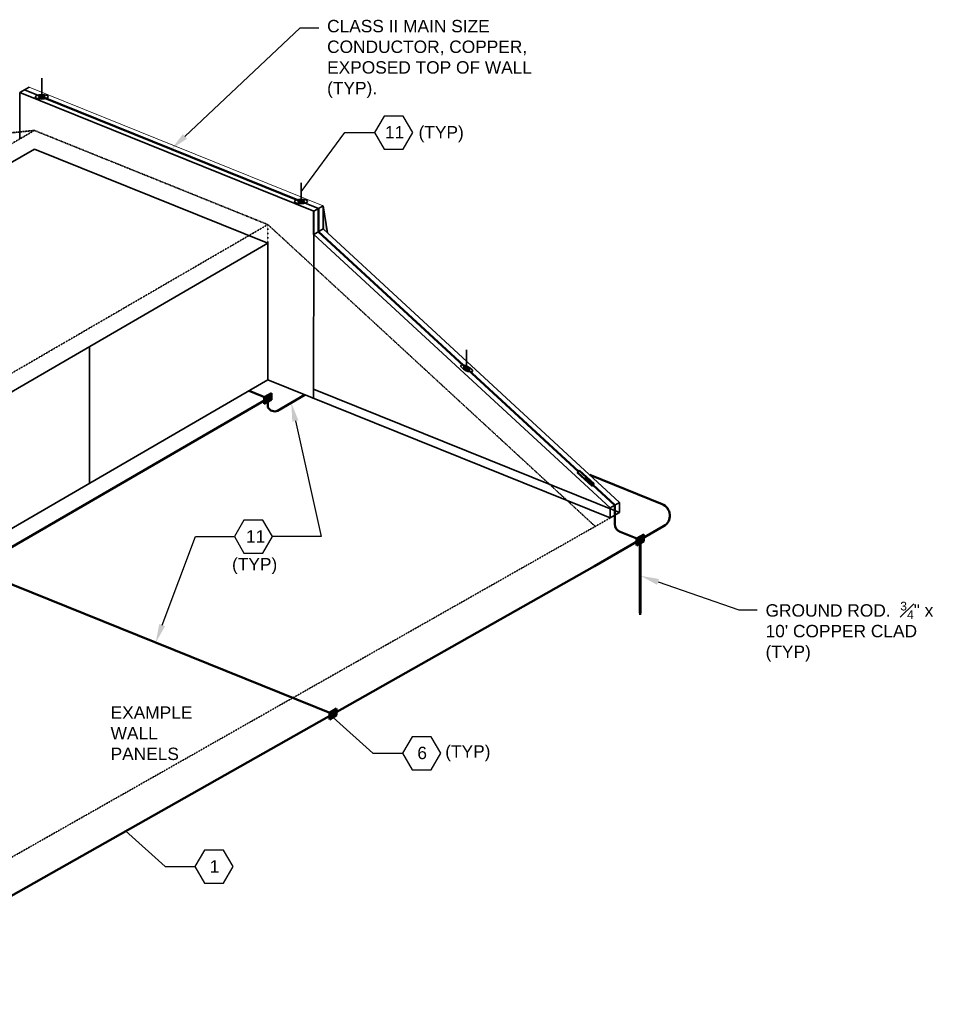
# Model space of a CAD drawing. Header units: inches. Extents: x 0 to 21849, y -2776 to 20143.
# Tile 19 of 47: x 2656 to 3547, y 2566 to 3520. Entities that reach past the tile are written whole.
import ezdxf
from ezdxf import colors
from ezdxf.entities.mleader import LeaderData, LeaderLine
from ezdxf.math import Vec2, Vec3

# ---------------------------------------------------------------- set-up
doc = ezdxf.new("R2010")
doc.units = ezdxf.units.IN
doc.header["$MEASUREMENT"] = 0
doc.linetypes.add('DOT', pattern=[0.25, 0, -0.25])
doc.layers.add('E-ANNO-TEXT', color=7, linetype='Continuous', lineweight=25)
doc.layers.add('E-DETL-GRPH', color=7, linetype='Continuous', lineweight=35)
doc.layers.add('E-LTNG-COND', color=7, linetype='Continuous', lineweight=50, true_color=0x690000)
doc.layers.add('E-LTNG-TERM', color=7, linetype='Continuous', lineweight=35, true_color=0x690000)
doc.styles.add('Annotative', font='arial.ttf')
doc.styles.get("Standard").update_dxf_attribs({"font": 'arial.ttf'})
doc.dimstyles.new('Annotative', dxfattribs={"dimscale": 0, "dimtxt": 0.18, "dimasz": 0.18, "dimexe": 0.18, "dimexo": 0.0625, "dimgap": 0.09, "dimtad": 0, "dimtih": 1, "dimtoh": 1, "dimdec": 4, "dimzin": 0, "dimdsep": 46, "dimtxsty": 'Standard', "dimcen": 0.09, "dimadec": 0, "dimazin": 0, "dimtfac": 1, "dimtdec": 4, "dimtofl": 0, "dimtmove": 0, "dimatfit": 3, "dimfxl": 1, "dimtolj": 1, "dimtzin": 0, "dimarcsym": 0})

msp = doc.modelspace()

# ---------------------------------------------------------------- hatches: boundary and pattern name
at = {"layer": 'E-DETL-GRPH', "lineweight": 40, "transparency": 33554508}
h = msp.add_hatch(color=9, dxfattribs=at)
h.dxf.hatch_style = 1
h.paths.add_polyline_path([(2949.78, 3339.8), (2949.78, 3317.23), (2953.93, 3313.4)])
at = {"layer": 'E-LTNG-COND'}
h = msp.add_hatch(color=0, dxfattribs=at)
h.dxf.hatch_style = 1
h.paths.add_polyline_path([(2899.87, 3151.78), (2899.87, 3158.27), (2892.8, 3154.17), (2892.8, 3147.68)])
h = msp.add_hatch(color=0, dxfattribs=at)
h.dxf.hatch_style = 1
h.paths.add_polyline_path([(3210.26, 3068.43), (3211.88, 3070.19), (3204.83, 3076.7), (3203.2, 3074.94)])
h = msp.add_hatch(color=0, dxfattribs=at)
h.dxf.hatch_style = 1
h.paths.add_polyline_path([(3260.27, 3014.84), (3260.27, 3021.32), (3253.2, 3017.23), (3253.2, 3010.73)])
h = msp.add_hatch(color=0, dxfattribs=at)
h.dxf.hatch_style = 1
h.paths.add_polyline_path([(3257.11, 3016.03), (3256.36, 3016.03), (3256.36, 2946.45), (3257.11, 2946.45)])
h = msp.add_hatch(color=0, dxfattribs=at)
h.dxf.hatch_style = 1
h.paths.add_polyline_path([(3256.74, 2946.45), (3256.36, 2946.45), (3256.74, 2943.4)])
h.paths.add_polyline_path([(3257.11, 2946.45), (3256.74, 2946.45), (3256.74, 2943.4)])
h = msp.add_hatch(color=0, dxfattribs=at)
h.dxf.hatch_style = 1
h.paths.add_polyline_path([(2962.9, 2846.13), (2962.9, 2852.61), (2955.83, 2848.52), (2955.83, 2842.02)])
at = {"layer": 'E-LTNG-TERM'}
h = msp.add_hatch(color=0, dxfattribs=at)
h.dxf.hatch_style = 1
edge = h.paths.add_edge_path()
edge.add_ellipse((2677.32, 3445.25), major_axis=(1.58, 0.02), ratio=0.336663, start_angle=129.00175, end_angle=306.12893, ccw=False)
edge.add_line((2676.32, 3445.66), (2675.32, 3446.06))
edge.add_ellipse((2677.32, 3445.25), major_axis=(3.16, 0.03), ratio=0.336663, start_angle=129.00175, end_angle=309.00175)
edge.add_line((2679.32, 3444.45), (2679.27, 3444.47))
edge.add_arc((2683.58, 3457.94), 14.14, 247.92131, 252.29165, ccw=False)
edge = h.paths.add_edge_path()
edge.add_ellipse((2677.32, 3445.25), major_axis=(3.16, 0.03), ratio=0.336663, start_angle=309.16297, end_angle=449.79804)
edge.add_line((2677.32, 3446.32), (2677.32, 3445.78))
edge.add_ellipse((2677.32, 3445.25), major_axis=(1.58, 0.02), ratio=0.336663, start_angle=309.00175, end_angle=449.79804, ccw=False)
edge.add_line((2678.32, 3444.85), (2679.27, 3444.47))
edge.add_arc((2683.58, 3457.94), 14.14, 252.29165, 252.52473)
edge = h.paths.add_edge_path()
edge.add_ellipse((2677.32, 3445.25), major_axis=(3.16, 0.03), ratio=0.336663, start_angle=89.79804, end_angle=129.00175)
edge.add_line((2675.32, 3446.06), (2676.32, 3445.66))
edge.add_ellipse((2677.32, 3445.25), major_axis=(1.58, 0.02), ratio=0.336663, start_angle=89.79804, end_angle=129.00175, ccw=False)
edge.add_line((2677.32, 3445.78), (2677.32, 3446.32))
h = msp.add_hatch(color=0, dxfattribs=at)
h.dxf.hatch_style = 1
edge = h.paths.add_edge_path()
edge.add_ellipse((2677.32, 3445.25), major_axis=(1.58, 0.02), ratio=0.336663, start_angle=141.5787, end_angle=296.42479)
edge.add_line((2678.03, 3444.78), (2676.08, 3445.57))
edge = h.paths.add_edge_path()
edge.add_ellipse((2677.32, 3445.25), major_axis=(1.58, 0.02), ratio=0.336663, start_angle=89.79804, end_angle=141.5787)
edge.add_line((2676.08, 3445.57), (2678.03, 3444.78))
edge.add_ellipse((2677.32, 3445.25), major_axis=(1.58, 0.02), ratio=0.336663, start_angle=296.42479, end_angle=337.76542)
edge.add_arc((2679.17, 3453.91), 8.85, 257.97563, 267.55172, ccw=False)
edge.add_line((2677.32, 3445.25), (2677.32, 3445.78))
edge = h.paths.add_edge_path()
edge.add_ellipse((2677.32, 3445.25), major_axis=(1.58, 0.02), ratio=0.336663, start_angle=337.76542, end_angle=449.79804)
edge.add_line((2677.32, 3445.78), (2677.32, 3445.25))
edge.add_arc((2679.17, 3453.91), 8.85, 257.97563, 267.55172)
h = msp.add_hatch(color=0, dxfattribs=at)
h.dxf.hatch_style = 1
edge = h.paths.add_edge_path()
edge.add_ellipse((2677.32, 3445.25), major_axis=(1.58, 0.02), ratio=0.336663, start_angle=306.12893, end_angle=309.00175, ccw=False)
edge.add_arc((2683.58, 3457.94), 14.14, 247.92131, 252.29165)
edge.add_line((2679.27, 3444.47), (2678.32, 3444.85))
h = msp.add_hatch(color=0, dxfattribs=at)
h.dxf.hatch_style = 1
edge = h.paths.add_edge_path()
edge.add_ellipse((2928.47, 3343.92), major_axis=(3.16, 0.03), ratio=0.336663, start_angle=89.79804, end_angle=129.00175)
edge.add_line((2926.47, 3344.72), (2927.47, 3344.32))
edge.add_ellipse((2928.47, 3343.92), major_axis=(1.58, 0.02), ratio=0.336663, start_angle=89.79804, end_angle=129.00175, ccw=False)
edge.add_line((2928.47, 3344.45), (2928.47, 3344.98))
edge = h.paths.add_edge_path()
edge.add_ellipse((2928.47, 3343.92), major_axis=(3.16, 0.03), ratio=0.336663, start_angle=129.00175, end_angle=166.14227)
edge.add_arc((2927.87, 3356.93), 13.03, 259.06246, 265.70156)
edge.add_ellipse((2928.47, 3343.92), major_axis=(1.58, 0.02), ratio=0.336663, start_angle=129.00175, end_angle=175.76496, ccw=False)
edge.add_line((2927.47, 3344.32), (2926.47, 3344.72))
edge = h.paths.add_edge_path()
edge.add_ellipse((2928.47, 3343.92), major_axis=(3.16, 0.03), ratio=0.336663, start_angle=309.00175, end_angle=449.79804)
edge.add_line((2928.47, 3344.98), (2928.47, 3344.45))
edge.add_ellipse((2928.47, 3343.92), major_axis=(1.58, 0.02), ratio=0.336663, start_angle=309.00175, end_angle=449.79804, ccw=False)
edge.add_line((2929.47, 3343.51), (2930.47, 3343.11))
edge = h.paths.add_edge_path()
edge.add_ellipse((2928.47, 3343.92), major_axis=(1.58, 0.02), ratio=0.336663, start_angle=175.76496, end_angle=309.00175, ccw=False)
edge.add_arc((2927.87, 3356.93), 13.03, 259.06246, 265.70156, ccw=False)
edge.add_ellipse((2928.47, 3343.92), major_axis=(3.16, 0.03), ratio=0.336663, start_angle=166.14227, end_angle=309.00175)
edge.add_line((2930.47, 3343.11), (2929.47, 3343.51))
h = msp.add_hatch(color=0, dxfattribs=at)
h.dxf.hatch_style = 1
edge = h.paths.add_edge_path()
edge.add_ellipse((2928.47, 3343.92), major_axis=(1.58, 0.02), ratio=0.336663, start_angle=89.79804, end_angle=360)
edge.add_ellipse((2928.47, 3343.92), major_axis=(1.58, 0.02), ratio=0.336663, start_angle=0, end_angle=89.79804)
h = msp.add_hatch(color=0, dxfattribs=at)
h.dxf.hatch_style = 1
edge = h.paths.add_edge_path(flags=17)
edge.add_ellipse((3088.75, 3182.17), major_axis=(2.8, -1.46), ratio=0.336663, start_angle=99.9458, end_angle=141.28753)
edge.add_line((3086.87, 3183.9), (3087.8, 3183.03))
edge.add_ellipse((3088.75, 3182.17), major_axis=(1.4, -0.73), ratio=0.336663, start_angle=99.9458, end_angle=141.44313, ccw=False)
edge.add_line((3088.75, 3182.76), (3088.75, 3183.35))
edge = h.paths.add_edge_path()
edge.add_ellipse((3088.75, 3182.17), major_axis=(2.8, -1.46), ratio=0.336663, start_angle=320.97634, end_angle=459.9458)
edge.add_line((3088.75, 3183.35), (3088.75, 3182.76))
edge.add_ellipse((3088.75, 3182.17), major_axis=(1.4, -0.73), ratio=0.336663, start_angle=320.82074, end_angle=459.9458, ccw=False)
edge.add_line((3089.68, 3181.3), (3090.62, 3180.44))
edge = h.paths.add_edge_path()
edge.add_ellipse((3088.75, 3182.17), major_axis=(1.4, -0.73), ratio=0.336663, start_angle=141.44313, end_angle=320.82074, ccw=False)
edge.add_line((3087.8, 3183.03), (3086.87, 3183.9))
edge.add_ellipse((3088.75, 3182.17), major_axis=(2.8, -1.46), ratio=0.336663, start_angle=141.28753, end_angle=320.97634)
edge.add_line((3090.62, 3180.44), (3089.68, 3181.3))
h = msp.add_hatch(color=0, dxfattribs=at)
h.dxf.hatch_style = 1
edge = h.paths.add_edge_path()
edge.add_ellipse((3088.75, 3182.17), major_axis=(1.4, -0.73), ratio=0.336663, start_angle=0, end_angle=360)

# ---------------------------------------------------------------- linework, layer by layer
at = {"layer": 'E-ANNO-TEXT', "color": 0}
for p, q in [((2826.09, 3019.31), (2863.87, 3019.31)), ((2948.04, 3019.31), (2900.79, 3019.31))]:
    msp.add_line(p, q, dxfattribs=at)
for points in [[(3008.87, 3394.57), (3027.33, 3394.57), (3036.56, 3410.55), (3027.33, 3426.54), (3008.87, 3426.54), (2999.64, 3410.55)], [(2873.1, 3003.32), (2891.56, 3003.32), (2900.79, 3019.31), (2891.56, 3035.29), (2873.1, 3035.29), (2863.87, 3019.31)], [(3035.96, 2793.4), (3054.42, 2793.4), (3063.65, 2809.38), (3054.42, 2825.37), (3035.96, 2825.37), (3026.73, 2809.38)], [(2834.94, 2683.56), (2853.4, 2683.56), (2862.63, 2699.55), (2853.4, 2715.54), (2834.94, 2715.54), (2825.71, 2699.55)]]:
    msp.add_lwpolyline(points, close=True, dxfattribs=at)
at = {"layer": 'E-DETL-GRPH', "color": 9}
for p, q in [((2656, 3449.37), (2665.12, 3454.66)), ((2655.98, 3404.4), (2656, 3449.37)), ((2656, 3449.37), (2940.66, 3334.51)), ((1900.52, 2947.92), (2670.26, 3394.63)), ((2670.26, 3394.63), (2896.32, 3303.42)), ((2940.66, 3334.51), (2949.78, 3339.8)), ((2949.78, 3339.8), (2949.78, 3317.23)), ((2949.78, 3339.8), (2953.93, 3313.4)), ((2940.65, 3311.94), (2940.57, 3153.11)), ((2940.65, 3311.94), (3227.72, 3047.1)), ((2940.66, 3311.94), (2949.78, 3317.23)), ((2949.78, 3317.23), (3236.85, 3052.4)), ((2109.99, 2847.09), (2896.32, 3303.42)), ((2896.32, 3303.42), (2896.33, 3170.96)), ((2723.64, 3203.21), (2723.64, 3070.75)), ((2896.33, 3170.96), (3227.72, 3037.25)), ((3227.72, 3047.1), (3236.85, 3052.4)), ((3236.85, 3052.4), (3236.85, 3042.55)), ((3227.72, 3047.1), (3227.72, 3037.25)), ((3227.72, 3037.25), (3236.85, 3042.55))]:
    msp.add_line(p, q, dxfattribs=at)
at = {"layer": 'E-DETL-GRPH', "color": 9, "lineweight": 9}
msp.add_line((2665.12, 3454.66), (2949.78, 3339.8), dxfattribs=at)
at = {"layer": 'E-DETL-GRPH', "color": 9, "linetype": 'DOT', "ltscale": 0.15}
for p, q in [((2670.26, 3412.69), (2348.85, 3379.96)), ((2357.39, 3231.12), (2670.26, 3412.69)), ((2670.26, 3412.69), (2896.32, 3321.47)), ((2583.45, 3139.91), (2896.32, 3321.47)), ((2896.32, 3321.47), (3213.41, 3028.94)), ((2397.06, 2566.14), (3227.72, 3037.25))]:
    msp.add_line(p, q, dxfattribs=at)
at = {"layer": 'E-DETL-GRPH', "color": 9, "lineweight": 40}
msp.add_line((2940.65, 3311.94), (2940.66, 3334.51), dxfattribs=at)
at = {"layer": 'E-DETL-GRPH', "color": 0, "linetype": 'DOT'}
msp.add_line((2896.32, 3321.47), (2896.32, 3303.42), dxfattribs=at)
at = {"layer": 'E-DETL-GRPH', "color": 9, "linetype": 'Continuous'}
for p, q in [((2193.95, 2763.37), (2896.33, 3170.96)), ((2940.58, 3162.09), (3236.85, 3042.55))]:
    msp.add_line(p, q, dxfattribs=at)
at = {"layer": 'E-DETL-GRPH', "color": 0, "linetype": 'ByBlock', "lineweight": -2}
for points in [[(2922.9, 3131.25), (2948.04, 3019.31)], [(2793.97, 2933.46), (2826.09, 3019.31)]]:
    msp.add_lwpolyline(points, dxfattribs=at)
at = {"layer": 'E-DETL-GRPH', "color": 0}
for points in [[(2919.97, 3130.6), (2918.95, 3148.82), (2925.82, 3131.91)], [(2796.78, 2932.41), (2787.67, 2916.6), (2791.16, 2934.51)]]:
    msp.add_solid(points, dxfattribs=at)
at = {"layer": 'E-LTNG-COND', "color": 0}
for p, q in [((2677.32, 3445.25), (2928.47, 3343.92)), ((2945.22, 3337.16), (2945.21, 3314.58)), ((2945.21, 3314.58), (3196.96, 3082.33)), ((2896.33, 3152.96), (2878.03, 3160.34)), ((2899.87, 3158.27), (2892.8, 3154.17)), ((2899.87, 3158.27), (2892.8, 3147.68)), ((2899.87, 3158.27), (2899.87, 3151.78)), ((2205.98, 2752.27), (2896.3, 3153)), ((2892.8, 3154.17), (2892.8, 3147.68)), ((2892.8, 3154.17), (2899.87, 3151.78)), ((2892.8, 3147.68), (2899.87, 3151.78)), ((2896.33, 3152.96), (2896.33, 3144.38)), ((2932.18, 3156.49), (2905.72, 3141.14)), ((3204.83, 3076.7), (3203.2, 3074.94)), ((3208.1, 3078.92), (3277.95, 3050.73)), ((3211.07, 3069.31), (3232.28, 3049.75)), ((3232.28, 3049.75), (3232.28, 3039.9)), ((3232.28, 3039.89), (3232.28, 3031.3)), ((3279.49, 3029.22), (3212.72, 2990.48)), ((3237.28, 3023.88), (3256.75, 3016.03)), ((3260.27, 3021.32), (3253.2, 3017.23)), ((3260.27, 3021.32), (3253.2, 3010.73)), ((3253.2, 3017.23), (3253.2, 3010.73)), ((3253.2, 3017.23), (3260.27, 3014.84)), ((3253.2, 3010.73), (3260.27, 3014.84)), ((3256.36, 3016.03), (3256.36, 2946.45)), ((3256.36, 3016.03), (3257.11, 3016.03)), ((3257.11, 3016.03), (3257.11, 2946.45)), ((3260.27, 3021.33), (3260.27, 3014.84)), ((2494.47, 2584.61), (3212.72, 2990.48)), ((2630.72, 2979.93), (2959.38, 2847.32)), ((3256.36, 2946.45), (3257.11, 2946.45)), ((3256.36, 2946.45), (3256.74, 2943.4)), ((3256.74, 2943.4), (3256.74, 2946.45)), ((3257.11, 2946.45), (3256.74, 2943.4)), ((2962.9, 2852.61), (2955.83, 2848.52)), ((2962.9, 2852.61), (2955.83, 2842.02)), ((2962.9, 2852.62), (2962.9, 2846.13)), ((2955.83, 2848.52), (2955.83, 2842.02)), ((2955.83, 2848.52), (2962.9, 2846.13)), ((2955.83, 2842.02), (2962.9, 2846.13)), ((2958.99, 2847.32), (2959.74, 2847.32))]:
    msp.add_line(p, q, dxfattribs=at)
msp.add_lwpolyline([(3197.77, 3083.21), (3211.88, 3070.19), (3210.26, 3068.43), (3196.14, 3081.45)], close=True, dxfattribs=at)
for centre, radius, start, end in [((2902.82, 3147.98), 7.43, 209.00239, 292.94339), ((3273.46, 3039.6), 12, 300.1278, 68.02633), ((3240.28, 3031.3), 8, 180, 248.02632)]:
    msp.add_arc(centre, radius, start, end, dxfattribs=at)
at = {"layer": 'E-LTNG-TERM', "color": 0}
for p, q in [((2677.32, 3445.25), (2677.32, 3463.31)), ((2677.32, 3445.25), (2660.56, 3452.02)), ((2928.47, 3343.92), (2928.47, 3361.97)), ((2945.22, 3337.16), (2928.47, 3343.92)), ((3088.75, 3182.17), (3088.75, 3200.22))]:
    msp.add_line(p, q, dxfattribs=at)
for centre, major_axis in [((2677.32, 3445.25), (6.32, 0.07)), ((2677.32, 3445.25), (3.16, 0.03)), ((2677.32, 3445.25), (1.58, 0.02)), ((2928.47, 3343.92), (6.32, 0.07)), ((2928.47, 3343.92), (3.16, 0.03)), ((2928.47, 3343.92), (1.58, 0.02)), ((3088.75, 3182.17), (5.61, -2.92)), ((3088.75, 3182.17), (2.8, -1.46)), ((3088.75, 3182.17), (1.4, -0.73))]:
    msp.add_ellipse(centre, major_axis=major_axis, ratio=0.336663, dxfattribs=at)

# ---------------------------------------------------------------- texts
at = {"layer": 'E-ANNO-TEXT', "color": 0, "char_height": 12, "width": 44.2547, "attachment_point": 1, "style": 'Annotative'}
for s, insert in [('(TYP)\\P', (2861.59, 2998.45)), ('(TYP)', (3068.06, 2817.13))]:
    msp.add_mtext(s, dxfattribs=dict(at, insert=insert))
at = {"layer": 'E-ANNO-TEXT', "color": 0, "insert": (2744.02, 2854.78), "char_height": 12, "attachment_point": 1}
msp.add_mtext_dynamic_manual_height_columns('EXAMPLE WALL\\PPANELS', width=59.7923, gutter_width=48, heights=[0], dxfattribs=at)

# ---------------------------------------------------------------- leaders
at = {"layer": 'E-ANNO-TEXT', "color": 0}
for points in [[(2928.47, 3353.37), (2970.71, 3410.55), (2999.64, 3410.55)], [(2959.36, 2844.07), (2997.8, 2809.38), (3026.73, 2809.38)], [(2758.34, 2734.24), (2796.78, 2699.55), (2825.71, 2699.55)]]:
    msp.add_leader(points, dimstyle='Annotative', override={"dimscale": 0, "dimasz": 0.14, "dimgap": 0.09, "dimtad": 0}, dxfattribs=at)
ml = msp.add_multileader_mtext('Standard', dxfattribs=at)
ml.set_content('CLASS II MAIN SIZE CONDUCTOR, COPPER, EXPOSED TOP OF WALL (TYP).')
ml.set_leader_properties()
ml.build(insert=Vec2(0, 0))
ml.multileader.update_dxf_attribs({"text_right_attachment_type": 3, "dogleg_length": 18, "arrow_head_size": 18})
ctx = ml.context
ctx.base_point, ctx.char_height, ctx.arrow_head_size, ctx.landing_gap_size, ctx.plane_origin = Vec3(2945.65, 3511.99), 12, 18, 8, Vec3(2887.28, 3406.09)
ctx.right_attachment = 3
notes = []
notes.append((ctx, [(0, (1, 1, 0), (2927.65, 3511.99), (1, 0), 18, [(0, [(2802.9, 3394.58)], 0, [])])]))
ctx.mtext.insert, ctx.mtext.width, ctx.mtext.flow_direction = Vec3(2953.65, 3519.76), 217.081, 5
ml = msp.add_multileader_mtext('Standard', dxfattribs=at)
ml.set_content('11   (TYP)')
ml.set_leader_properties()
ml.build(insert=Vec2(0, 0))
ml.multileader.update_dxf_attribs({"leader_type": 0, "text_right_attachment_type": 3, "dogleg_length": 24, "arrow_head_size": 18})
ctx = ml.context
ctx.base_point, ctx.char_height, ctx.arrow_head_size, ctx.landing_gap_size, ctx.plane_origin = Vec3(3001.61, 3409.16), 12, 18, 8, Vec3(2944.93, 3370.94)
ctx.right_attachment = 3
notes.append((ctx, [(0, (1, 1, 0), (2977.61, 3409.16), (1, 0), 24, [(0, [(2949.38, 3337.53)], 0, [])])]))
ctx.mtext.insert, ctx.mtext.width, ctx.mtext.defined_height, ctx.mtext.flow_direction = Vec3(3009.61, 3416.93), 81.3053, 11.98, 5
ml = msp.add_multileader_mtext('Standard', dxfattribs=at)
ml.set_content('11   ')
ml.set_leader_properties()
ml.build(insert=Vec2(0, 0))
ml.multileader.update_dxf_attribs({"leader_type": 0, "text_right_attachment_type": 3, "dogleg_length": 24, "arrow_head_size": 18})
ctx = ml.context
ctx.base_point, ctx.char_height, ctx.arrow_head_size, ctx.landing_gap_size, ctx.plane_origin = Vec3(2867.11, 3019.43), 12, 18, 8, Vec3(2810.43, 2981.21)
ctx.right_attachment = 3
notes.append((ctx, [(0, (1, 1, 0), (2843.11, 3019.43), (1, 0), 24, [(0, [(2814.88, 2947.79)], 0, [])])]))
ctx.mtext.insert, ctx.mtext.width, ctx.mtext.defined_height, ctx.mtext.flow_direction = Vec3(2875.11, 3025.43), 81.3053, 11.98, 5
ml = msp.add_multileader_mtext('Standard', dxfattribs=at)
ml.set_content('\\A1;GROUND ROD.  {\\H0.7x;\\S3#4;}" x 10\' COPPER CLAD (TYP)')
ml.set_leader_properties()
ml.build(insert=Vec2(0, 0))
ml.multileader.update_dxf_attribs({"dogleg_length": 18, "arrow_head_size": 18})
ctx = ml.context
ctx.base_point, ctx.char_height, ctx.arrow_head_size, ctx.landing_gap_size, ctx.plane_origin = Vec3(3370.23, 2948.33), 12, 18, 8, Vec3(3201.02, 2870.61)
notes.append((ctx, [(0, (1, 1, 0), (3352.23, 2948.33), (1, 0), 18, [(0, [(3257.11, 2981.24)], 0, [])])]))
ctx.mtext.insert, ctx.mtext.width, ctx.mtext.flow_direction = Vec3(3378.23, 2956.09), 169.1773, 5
ml = msp.add_multileader_mtext('Standard', dxfattribs=at)
ml.set_content('6   ')
ml.set_leader_properties()
ml.build(insert=Vec2(0, 0))
ml.multileader.update_dxf_attribs({"leader_type": 0, "text_right_attachment_type": 3, "dogleg_length": 24, "arrow_head_size": 18})
ctx = ml.context
ctx.base_point, ctx.char_height, ctx.arrow_head_size, ctx.landing_gap_size, ctx.plane_origin = Vec3(3033.01, 2809.57), 12, 18, 8, Vec3(2976.33, 2771.35)
ctx.right_attachment = 3
notes.append((ctx, [(0, (1, 1, 0), (3009.01, 2809.57), (1, 0), 24, [(0, [(2980.78, 2737.93)], 0, [])])]))
ctx.mtext.insert, ctx.mtext.width, ctx.mtext.defined_height, ctx.mtext.flow_direction = Vec3(3041.01, 2815.67), 81.3053, 11.98, 5
ml = msp.add_multileader_mtext('Standard', dxfattribs=at)
ml.set_content('1')
ml.set_leader_properties()
ml.build(insert=Vec2(0, 0))
ml.multileader.update_dxf_attribs({"leader_type": 0, "text_right_attachment_type": 3, "dogleg_length": 24, "arrow_head_size": 18})
ctx = ml.context
ctx.base_point, ctx.char_height, ctx.arrow_head_size, ctx.landing_gap_size, ctx.plane_origin = Vec3(2831.99, 2699.74), 12, 18, 8, Vec3(2775.31, 2661.52)
ctx.right_attachment = 3
notes.append((ctx, [(0, (1, 1, 0), (2807.99, 2699.74), (1, 0), 24, [(0, [(2779.76, 2628.1)], 0, [])])]))
ctx.mtext.insert, ctx.mtext.defined_height, ctx.mtext.flow_direction = Vec3(2839.99, 2705.74), 11.98, 5
for ctx, leaders in notes:
    for number, flags, end, landing, length, lines in leaders:
        leader = LeaderData()
        leader.index, (leader.has_last_leader_line, leader.has_dogleg_vector, leader.attachment_direction) = number, flags
        leader.last_leader_point, leader.dogleg_vector, leader.dogleg_length = Vec3(end), Vec3(landing), length
        for number, points, colour, breaks in lines:
            line = LeaderLine()
            line.index, line.vertices, line.color, line.breaks = number, Vec3.list(points), colors.encode_raw_color(colour), breaks
            leader.lines.append(line)
        ctx.leaders.append(leader)

doc.saveas('drawing.dxf')
